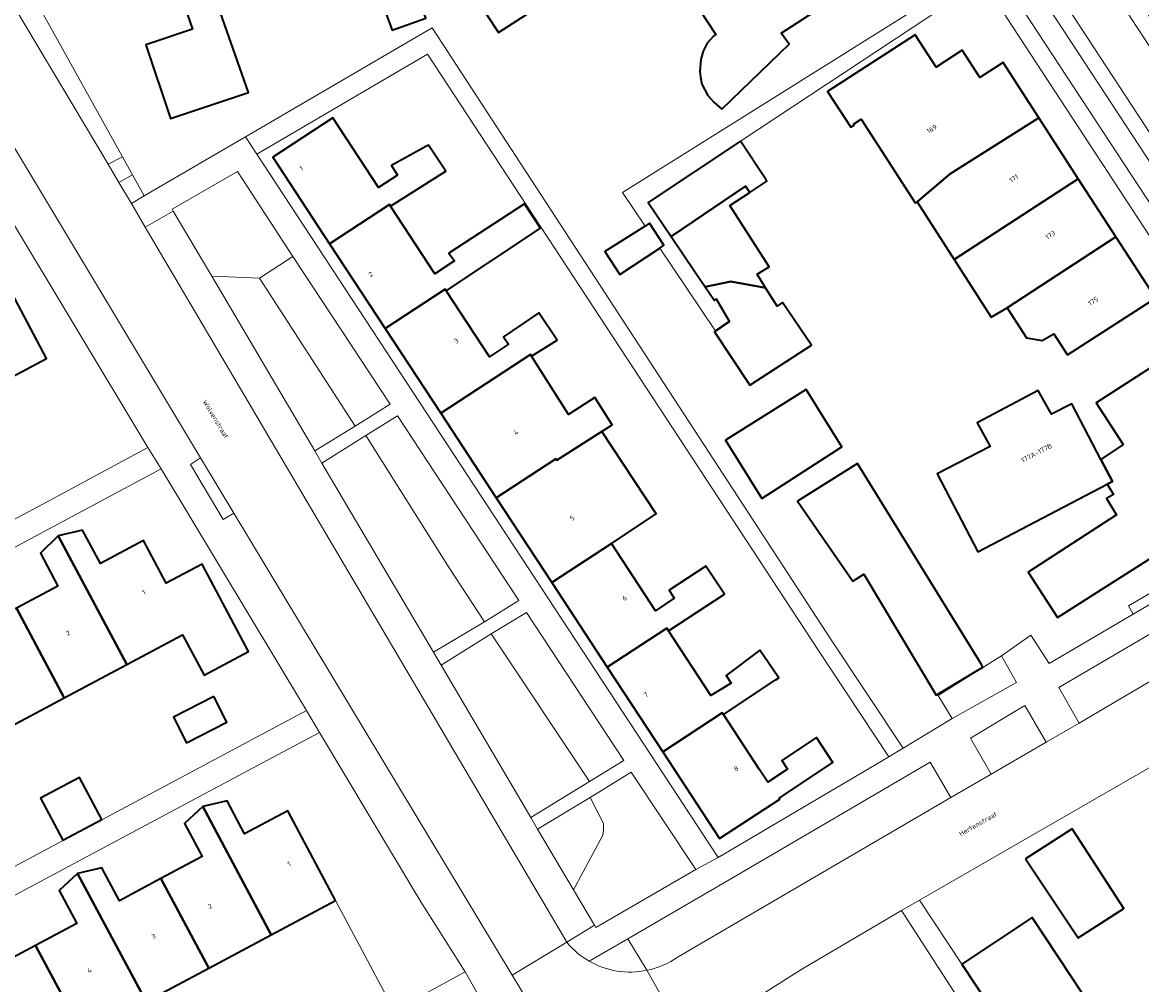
# Model space of a CAD drawing. Header units: metres. Extents: x 154586 to 156144, y 460369 to 462495.
# Tile 16 of 25: x 155253 to 155336, y 461615 to 461686. Entities that reach past the tile are written whole.
import ezdxf
from ezdxf.enums import TextEntityAlignment as Align

# ---------------------------------------------------------------- set-up
doc = ezdxf.new("R2010")
doc.units = ezdxf.units.M
for name, color, linetype, lineweight in [('B-WE-GR-BEPLANTING_CULTUUR_BODEMBEDEKKER-GV', 90, 'Continuous', 18), ('B-WE-GR-GROENVOORZIENING-GV', 80, 'Continuous', 18), ('B-WE-GR-HAAG-GV', 90, 'Continuous', 13), ('B-WE-IE-TERREINAFSCHEIDING_KUNSTMATIG_HEKWERK-G', 20, 'IE-TERREINAFSCHEIDING_KUNSTMATIG-SO', 18), ('B-WE-OG-BEBOUWING-GV', 7, 'Continuous', 35), ('B-WE-OG-BEBOUWING-T18', 10, 'Continuous', 18), ('B-WE-OG-TERREIN_BEGROEID-GV', 7, 'Continuous', 18), ('B-WE-OG-TERREIN_ERF-GV', 7, 'Continuous', 18), ('B-WE-OG-TOPOGRAFIE-T18', 10, 'Continuous', 18), ('B-WE-VH-VERHARDING_ASFALT-GV', 252, 'Continuous', 18), ('B-WE-VH-VERHARDING_BETONSTRAATSTEEN-GV', 7, 'Continuous', 18), ('B-WE-VH-VERHARDING_STRAATBAKSTEEN-GV', 252, 'Continuous', 18), ('B-WE-VH-VERHARDING_TEGEL-GV', 252, 'Continuous', 18)]:
    doc.layers.add(name, color=color, linetype=linetype, lineweight=lineweight)
doc.styles.add('NLCS-ISO-M200-T18', font='NLCS-ISO.ttf', dxfattribs={"height": 0.36})
doc.linetypes.add('IE-TERREINAFSCHEIDING_KUNSTMATIG-SO', pattern='A,4,[82,NLCS.SHX,S=0.75,R=90,X=0,Y=0],4,-2', length=10)

msp = doc.modelspace()

# ---------------------------------------------------------------- linework, layer by layer
at = {"layer": 'B-WE-GR-BEPLANTING_CULTUUR_BODEMBEDEKKER-GV', "flags": 128}
for points in [[(155249.877, 461691.972), (155259.51, 461675.828), (155260.574, 461676.377), (155250.315, 461694.811), (155251.408, 461698.146), (155248.987, 461697.94)], [(155301.73, 461617.109), (155321.921, 461628.915), (155320.396, 461631.522), (155306.398, 461623.333), (155297.993, 461618.434)], [(155293.979, 461622.063), (155295.53, 461619.448), (155295.637, 461619.268), (155303.048, 461623.566), (155298.26, 461630.776), (155295.209, 461628.913), (155296.192, 461626.983)], [(155296.123, 461626.063), (155293.979, 461622.063)], [(155297.993, 461618.434), (155299.409, 461616.107)]]:
    msp.add_lwpolyline(points, dxfattribs=at)
for points in [[(155261.245, 461672.932), (155262.172, 461673.496), (155261.314, 461675.043), (155260.314, 461674.487)], [(155267.189, 461667.54), (155270.728, 461667.391), (155273.18, 461669.007), (155269.079, 461675.284), (155264.251, 461672.497), (155264.338, 461672.35)], [(155277.804, 461656.421), (155280.394, 461658.061), (155273.18, 461669.007), (155270.728, 461667.391)], [(155278.604, 461655.741), (155284.763, 461645.924), (155287.376, 461641.928), (155289.934, 461643.503), (155280.939, 461657.197)], [(155331.427, 461634.408), (155343.54, 461641.556), (155342.056, 461644.173), (155329.916, 461637.073)], [(155287.868, 461641.04), (155295.153, 461630.091), (155297.701, 461631.648), (155290.489, 461642.627)], [(155325.673, 461639.397), (155320.999, 461636.472), (155322.034, 461634.76), (155326.779, 461637.437)], [(155324.912, 461630.631), (155328.976, 461633), (155327.404, 461635.721), (155323.377, 461633.299)]]:
    msp.add_lwpolyline(points, close=True, dxfattribs=at)
at = {"layer": 'B-WE-GR-BEPLANTING_CULTUUR_BODEMBEDEKKER-GV'}
for points in [[(155296.192, 461626.983, -0.094523), (155296.123, 461626.063)], [(155299.409, 461616.107, 0.111099), (155301.73, 461617.109)]]:
    msp.add_lwpolyline(points, format="xyb", dxfattribs=at)
at = {"layer": 'B-WE-GR-GROENVOORZIENING-GV', "flags": 128}
msp.add_lwpolyline([(155335.437, 461642.483), (155346.918, 461649.22), (155346.556, 461649.838), (155335.075, 461643.101)], close=True, dxfattribs=at)
at = {"layer": 'B-WE-GR-HAAG-GV', "flags": 128}
msp.add_lwpolyline([(155335.437, 461642.483), (155346.918, 461649.22), (155346.556, 461649.838), (155335.075, 461643.101)], close=True, dxfattribs=at)
at = {"layer": 'B-WE-IE-TERREINAFSCHEIDING_KUNSTMATIG_HEKWERK-G', "flags": 128}
msp.add_lwpolyline([(155304.469, 461663.513), (155305.415, 461664.145)], dxfattribs=at)
at = {"layer": 'B-WE-OG-BEBOUWING-GV', "flags": 128}
for points in [[(155278.38, 461691.625), (155280.554, 461685.773), (155283.036, 461686.665), (155280.371, 461694.085), (155280.628, 461694.173), (155283.557, 461695.206), (155280.189, 461704.756), (155279.592, 461704.546), (155279.376, 461705.16), (155276.753, 461704.233), (155276.969, 461703.621), (155274.617, 461702.791), (155278.534, 461691.684)], [(155263.772, 461698.966), (155261.425, 461698.139), (155261.207, 461698.755), (155258.597, 461697.821), (155258.811, 461697.217), (155258.2, 461697.001), (155259.347, 461693.704), (155258.736, 461693.491), (155259.647, 461690.876), (155260.258, 461691.089), (155260.5, 461690.392), (155261.305, 461690.672), (155262.267, 461687.91), (155264.74, 461688.771), (155265.764, 461685.828), (155262.306, 461684.667), (155264.135, 461679.219), (155269.896, 461681.14), (155267.014, 461689.397), (155267.131, 461689.439)], [(155310.384, 461693.561), (155302.529, 461688.486), (155302.663, 461688.28), (155304.512, 461685.448), (155304.367, 461685.349), (155303.874, 461684.807), (155303.577, 461684.212), (155303.414, 461683.591), (155303.333, 461682.726), (155303.387, 461682.293), (155303.495, 461681.753), (155303.928, 461680.915), (155304.36, 461680.428), (155304.954, 461679.915), (155309.955, 461684.725), (155309.367, 461685.533), (155313.755, 461688.4)], [(155290.96, 461690.913), (155286.742, 461688.173), (155288.425, 461685.582), (155292.643, 461688.322)], [(155319.434, 461673.034), (155321.885, 461675.114), (155328.443, 461679.277), (155325.791, 461683.377), (155324.07, 461682.264), (155322.766, 461684.278), (155320.835, 461683.029), (155319.286, 461685.421), (155312.793, 461681.218), (155314.507, 461678.569), (155314.763, 461678.735), (155314.714, 461678.811), (155315.289, 461679.181), (155319.287, 461672.96)], [(155280.931, 461675.024), (155279.537, 461674.11), (155276.154, 461679.266), (155271.708, 461676.348), (155275.917, 461669.928), (155280.359, 461672.841), (155280.434, 461672.727), (155284.522, 461675.317), (155283.231, 461677.253), (155283.035, 461677.145), (155280.487, 461675.738)], [(155328.443, 461679.277), (155321.885, 461675.114), (155319.434, 461673.034), (155322.166, 461668.779), (155331.367, 461674.756)], [(155301.212, 461670.469), (155306.729, 461674.2), (155307.03, 461673.735), (155308.307, 461674.578), (155308.252, 461674.684), (155306.348, 461677.539), (155299.52, 461672.987)], [(155301.212, 461670.469), (155302.98, 461667.838), (155303.721, 461666.754), (155305.643, 461667.144), (155308.207, 461666.676), (155307.576, 461667.687), (155308.468, 461668.227), (155305.55, 461672.768), (155307.03, 461673.735), (155306.729, 461674.2)], [(155326.109, 461665.185), (155334.146, 461670.461), (155331.367, 461674.756), (155322.166, 461668.779), (155324.906, 461664.511)], [(155284.543, 461666.449), (155291.54, 461671.086), (155290.352, 461672.897), (155284.756, 461669.25), (155285.162, 461668.682), (155283.709, 461667.723), (155280.434, 461672.727), (155280.359, 461672.841), (155275.917, 461669.928), (155280.03, 461663.656), (155284.467, 461666.565)], [(155299.283, 461671.252), (155296.293, 461669.356), (155297.401, 461667.654), (155300.376, 461669.62), (155300.672, 461669.829), (155299.618, 461671.464)], [(155334.146, 461670.461), (155326.109, 461665.185), (155327.537, 461662.962), (155328.701, 461662.778), (155329.549, 461663.265), (155330.546, 461661.725), (155330.563, 461661.698), (155337.085, 461665.917), (155337.075, 461665.932)], [(155245.112, 461668.432), (155250.208, 461658.908), (155254.941, 461661.439), (155251.421, 461668.084), (155248.22, 461666.371), (155246.892, 461668.827)], [(155308.207, 461666.676), (155305.643, 461667.144), (155303.721, 461666.754), (155304.413, 461665.741), (155304.549, 461665.849), (155305.503, 461664.204), (155305.521, 461664.173), (155304.413, 461663.417), (155307.034, 461659.47), (155311.602, 461662.416), (155309.467, 461665.578), (155309.062, 461665.308)], [(155290.876, 461661.611), (155292.761, 461662.806), (155291.41, 461664.833), (155288.788, 461663.05), (155289.167, 461662.509), (155287.746, 461661.554), (155284.543, 461666.449), (155284.467, 461666.565), (155280.03, 461663.656), (155284.143, 461657.384), (155290.792, 461661.744)], [(155333.042, 461653.956), (155333.894, 461652.325), (155333.511, 461652.125), (155333.982, 461651.35), (155333.466, 461651.062), (155334.192, 461649.86), (155327.647, 461645.609), (155329.827, 461642.253), (155339.269, 461648.26), (155339.409, 461648.041), (155344.173, 461651.09), (155342.573, 461653.513), (155344.457, 461654.725), (155339.438, 461662.501), (155332.699, 461658.151), (155334.684, 461655.075)], [(155284.143, 461657.384), (155288.255, 461651.113), (155292.68, 461654.014), (155292.752, 461653.903), (155296.079, 461656.028), (155296.853, 461656.522), (155295.556, 461658.549), (155293.616, 461657.289), (155290.876, 461661.611), (155290.792, 461661.744)], [(155307.922, 461651.068), (155313.842, 461654.905), (155311.221, 461659.148), (155305.247, 461655.393)], [(155333.042, 461653.956), (155330.884, 461658.086), (155329.391, 461657.306), (155328.391, 461659.063), (155323.888, 461656.682), (155324.83, 461654.923), (155320.922, 461652.881), (155323.931, 461647.12), (155333.511, 461652.125), (155333.894, 461652.325)], [(155288.255, 461651.113), (155292.368, 461644.841), (155296.786, 461647.738), (155300.112, 461649.919), (155296.079, 461656.028), (155292.752, 461653.903), (155292.68, 461654.014)], [(155324.308, 461638.557), (155324.185, 461638.757), (155315.014, 461653.666), (155310.581, 461650.856), (155314.661, 461644.937), (155315.485, 461645.45), (155320.833, 461636.484)], [(155255.816, 461648.287), (155260.897, 461638.766), (155265.016, 461640.965), (155266.613, 461637.975), (155269.9, 461639.732), (155266.467, 461646.193), (155263.817, 461644.791), (155262.141, 461647.958), (155258.942, 461646.251), (155257.603, 461648.713)], [(155252.721, 461642.931), (155256.264, 461636.294), (155260.897, 461638.766), (155255.816, 461648.287), (155254.488, 461647.018), (155255.794, 461644.571)], [(155296.48, 461638.569), (155300.893, 461641.462), (155301.025, 461641.26), (155305.156, 461643.964), (155303.782, 461646.039), (155301.052, 461644.283), (155301.43, 461643.689), (155300.061, 461642.733), (155296.786, 461647.738), (155292.368, 461644.841)], [(155252.721, 461642.931), (155249.676, 461641.305), (155248.339, 461643.764), (155246.552, 461643.338), (155251.631, 461633.821), (155256.264, 461636.294)], [(155305.086, 461635.054), (155308.922, 461637.6), (155309.179, 461637.771), (155309.111, 461637.871), (155307.787, 461639.817), (155305.273, 461637.952), (155305.652, 461637.385), (155304.154, 461636.479), (155301.025, 461641.26), (155300.893, 461641.462), (155296.48, 461638.569), (155300.593, 461632.297), (155304.999, 461635.186)], [(155267.338, 461636.385), (155264.342, 461634.854), (155265.308, 461632.964), (155268.304, 461634.495)], [(155307.734, 461631.008), (155305.086, 461635.054), (155304.999, 461635.186), (155300.593, 461632.297), (155304.803, 461625.877), (155309.258, 461628.79), (155309.206, 461628.87), (155313.194, 461631.503), (155311.975, 461633.349), (155309.407, 461631.654), (155309.839, 461631.005), (155308.379, 461630.041)], [(155259.054, 461627.291), (155257.391, 461630.397), (155254.502, 461628.85), (155256.154, 461625.738)], [(155276.351, 461621.287), (155272.815, 461627.93), (155269.617, 461626.217), (155268.314, 461628.663), (155266.516, 461628.237), (155271.594, 461618.743)], [(155271.594, 461618.743), (155266.516, 461628.237), (155265.16, 461626.982), (155266.468, 461624.527), (155263.413, 461622.897), (155266.96, 461616.264)], [(155327.454, 461624.363), (155331.358, 461618.508), (155334.73, 461620.686), (155330.912, 461626.597)], [(155262.326, 461613.785), (155266.96, 461616.264), (155263.413, 461622.897), (155260.348, 461621.262), (155259.045, 461623.706), (155257.247, 461623.281)], [(155257.686, 461611.303), (155262.326, 461613.785), (155257.247, 461623.281), (155255.891, 461622.025), (155257.196, 461619.577), (155254.136, 461617.94)], [(155322.736, 461616.558), (155327.5, 461609.362), (155329.969, 461610.996), (155332.715, 461612.814), (155327.951, 461620.01)], [(155247.979, 461618.324), (155253.058, 461608.828), (155253.168, 461608.887), (155254.364, 461606.65), (155258.882, 461609.067), (155257.686, 461611.303), (155254.136, 461617.94), (155251.08, 461616.305), (155249.777, 461618.75)]]:
    msp.add_lwpolyline(points, close=True, dxfattribs=at)
at = {"layer": 'B-WE-OG-TERREIN_BEGROEID-GV', "flags": 128}
for points in [[(155267.189, 461667.54), (155274.815, 461654.603), (155277.804, 461656.421), (155270.728, 461667.391)], [(155287.376, 461641.928), (155284.763, 461645.924), (155278.604, 461655.741), (155275.339, 461653.691), (155283.616, 461639.668)], [(155284.167, 461638.705), (155290.808, 461627.42), (155295.153, 461630.091), (155287.868, 461641.04)]]:
    msp.add_lwpolyline(points, close=True, dxfattribs=at)
for points in [[(155295.209, 461628.913), (155291.319, 461626.553), (155293.979, 461622.063), (155296.123, 461626.063)], [(155296.192, 461626.983), (155295.209, 461628.913)]]:
    msp.add_lwpolyline(points, dxfattribs=at)
at = {"layer": 'B-WE-OG-TERREIN_BEGROEID-GV'}
msp.add_lwpolyline([(155296.123, 461626.063, 0.094523), (155296.192, 461626.983)], format="xyb", dxfattribs=at)
at = {"layer": 'B-WE-OG-TERREIN_ERF-GV', "flags": 128}
for points in [[(155324.294, 461689.412), (155306.348, 461677.539), (155308.252, 461674.684), (155308.307, 461674.578), (155307.03, 461673.735), (155305.55, 461672.768), (155308.468, 461668.227), (155307.576, 461667.687), (155308.207, 461666.676), (155309.062, 461665.308), (155309.467, 461665.578), (155311.602, 461662.416), (155307.034, 461659.47), (155304.413, 461663.417), (155305.521, 461664.173), (155305.503, 461664.204), (155304.469, 461663.513), (155300.376, 461669.62), (155297.401, 461667.654), (155296.293, 461669.356), (155299.283, 461671.252), (155297.618, 461673.736), (155323.811, 461690.151), (155307.868, 461714.719)], [(155251.408, 461698.146), (155250.315, 461694.811), (155260.574, 461676.377), (155261.314, 461675.043), (155262.172, 461673.496), (155269.679, 461677.871), (155283.5, 461685.926), (155313.106, 461640.518), (155318.394, 461632.559), (155322.034, 461634.76), (155320.999, 461636.472), (155325.673, 461639.397), (155327.848, 461640.93), (155329.212, 461638.831), (155335.437, 461642.483), (155335.075, 461643.101), (155346.556, 461649.838), (155346.918, 461649.22), (155349.705, 461650.855), (155346.13, 461656.044), (155338.893, 461667.103), (155324.294, 461689.412)], [(155283.036, 461686.665), (155280.554, 461685.773), (155278.38, 461691.625)], [(155267.014, 461689.397), (155269.896, 461681.14), (155264.135, 461679.219), (155262.306, 461684.667), (155265.764, 461685.828), (155264.74, 461688.771)], [(155313.755, 461688.4), (155309.367, 461685.533), (155309.955, 461684.725), (155304.954, 461679.915), (155304.36, 461680.428), (155303.928, 461680.915), (155303.495, 461681.753), (155303.387, 461682.293), (155303.333, 461682.726), (155303.414, 461683.591), (155303.577, 461684.212), (155303.874, 461684.807), (155304.367, 461685.349), (155304.512, 461685.448), (155302.663, 461688.28)], [(155337.085, 461665.917), (155330.563, 461661.698), (155330.546, 461661.725), (155329.549, 461663.265), (155328.701, 461662.778), (155327.537, 461662.962), (155326.109, 461665.185), (155324.906, 461664.511), (155322.166, 461668.779), (155319.434, 461673.034), (155319.287, 461672.96), (155315.289, 461679.181), (155314.714, 461678.811), (155314.763, 461678.735), (155314.507, 461678.569), (155312.793, 461681.218), (155319.286, 461685.421), (155320.835, 461683.029), (155322.766, 461684.278), (155324.07, 461682.264), (155325.791, 461683.377), (155328.443, 461679.277), (155331.367, 461674.756), (155334.146, 461670.461), (155337.075, 461665.932)], [(155251.421, 461668.084), (155254.941, 461661.439), (155250.208, 461658.908)], [(155252.721, 461642.931), (155255.794, 461644.571), (155254.488, 461647.018), (155255.816, 461648.287), (155257.603, 461648.713), (155258.942, 461646.251), (155262.141, 461647.958), (155263.817, 461644.791), (155266.467, 461646.193), (155269.9, 461639.732), (155266.613, 461637.975), (155265.016, 461640.965), (155260.897, 461638.766), (155256.264, 461636.294), (155251.631, 461633.821)], [(155251.08, 461616.305), (155254.136, 461617.94), (155257.196, 461619.577), (155255.891, 461622.025), (155257.247, 461623.281), (155259.045, 461623.706), (155260.348, 461621.262), (155263.413, 461622.897), (155266.468, 461624.527), (155265.16, 461626.982), (155266.516, 461628.237), (155268.314, 461628.663), (155269.617, 461626.217), (155272.815, 461627.93), (155276.351, 461621.287), (155280.688, 461613.138), (155285.951, 461616.001), (155282.671, 461621.18), (155275.159, 461633.723), (155270.944, 461631.472), (155223.944, 461606.361)], [(155229.072, 461585.52), (155280.688, 461613.138), (155276.351, 461621.287), (155271.594, 461618.743), (155266.96, 461616.264), (155262.326, 461613.785), (155257.686, 461611.303), (155258.882, 461609.067), (155254.364, 461606.65), (155253.168, 461608.887), (155253.058, 461608.828)]]:
    msp.add_lwpolyline(points, dxfattribs=at)
for points in [[(155290.96, 461690.913), (155292.643, 461688.322), (155288.425, 461685.582), (155286.742, 461688.173)], [(155317.333, 461631.936), (155312.12, 461639.806), (155283.154, 461683.984), (155270.525, 461676.577), (155304.696, 461624.474)], [(155308.922, 461637.6), (155305.086, 461635.054), (155307.734, 461631.008), (155308.379, 461630.041), (155309.839, 461631.005), (155309.407, 461631.654), (155311.975, 461633.349), (155313.194, 461631.503), (155309.206, 461628.87), (155309.258, 461628.79), (155304.803, 461625.877), (155300.593, 461632.297), (155296.48, 461638.569), (155292.368, 461644.841), (155288.255, 461651.113), (155284.143, 461657.384), (155280.03, 461663.656), (155275.917, 461669.928), (155271.708, 461676.348), (155276.154, 461679.266), (155279.537, 461674.11), (155280.931, 461675.024), (155280.487, 461675.738), (155283.035, 461677.145), (155283.231, 461677.253), (155284.522, 461675.317), (155280.434, 461672.727), (155283.709, 461667.723), (155285.162, 461668.682), (155284.756, 461669.25), (155290.352, 461672.897), (155291.54, 461671.086), (155284.543, 461666.449), (155287.746, 461661.554), (155289.167, 461662.509), (155288.788, 461663.05), (155291.41, 461664.833), (155292.761, 461662.806), (155290.876, 461661.611), (155293.616, 461657.289), (155295.556, 461658.549), (155296.853, 461656.522), (155296.079, 461656.028), (155300.112, 461649.919), (155296.786, 461647.738), (155300.061, 461642.733), (155301.43, 461643.689), (155301.052, 461644.283), (155303.782, 461646.039), (155305.156, 461643.964), (155301.025, 461641.26), (155304.154, 461636.479), (155305.652, 461637.385), (155305.273, 461637.952), (155307.787, 461639.817), (155309.111, 461637.871), (155309.179, 461637.771)], [(155208.463, 461632.784), (155211.283, 461627.551), (155211.305, 461627.51), (155235.407, 461640.374), (155254.992, 461650.829), (155262.462, 461654.835), (155251.691, 461672.782), (155201.827, 461646.147), (155201.391, 461645.914), (155201.442, 461645.817)], [(155328.391, 461659.063), (155329.391, 461657.306), (155330.884, 461658.086), (155333.042, 461653.956), (155334.684, 461655.075), (155332.699, 461658.151), (155339.438, 461662.501), (155344.457, 461654.725), (155342.573, 461653.513), (155344.173, 461651.09), (155339.409, 461648.041), (155339.269, 461648.26), (155329.827, 461642.253), (155327.647, 461645.609), (155334.192, 461649.86), (155333.466, 461651.062), (155333.982, 461651.35), (155333.511, 461652.125), (155323.931, 461647.12), (155320.922, 461652.881), (155324.83, 461654.923), (155323.888, 461656.682)], [(155307.922, 461651.068), (155305.247, 461655.393), (155311.221, 461659.148), (155313.842, 461654.905)], [(155324.185, 461638.757), (155324.308, 461638.557), (155320.833, 461636.484), (155315.485, 461645.45), (155314.661, 461644.937), (155310.581, 461650.856), (155315.014, 461653.666)], [(155222.07, 461607.637), (155222.118, 461607.549), (155222.819, 461607.924), (155274.205, 461635.364), (155263.427, 461653.251), (155213.602, 461626.554), (155212.199, 461625.804), (155212.27, 461625.671)], [(155354.926, 461602.452), (155357.353, 461604.002), (155359.816, 461605.574), (155362.349, 461607.191), (155364.928, 461608.837), (155373.465, 461614.287), (155359.71, 461635.543), (155357.845, 461638.407), (155355.99, 461641.059), (155353.861, 461641.094), (155351.224, 461639.548), (155350.254, 461638.957), (155319.613, 461621.301), (155322.736, 461616.558), (155327.951, 461620.01), (155332.715, 461612.814), (155329.969, 461610.996), (155330.002, 461610.946), (155334.482, 461613.911), (155340.399, 461604.826), (155345.761, 461596.602), (155347.347, 461597.614), (155349.924, 461599.259), (155352.365, 461600.818)], [(155267.338, 461636.385), (155268.304, 461634.495), (155265.308, 461632.964), (155264.342, 461634.854)], [(155259.054, 461627.291), (155256.154, 461625.738), (155254.502, 461628.85), (155257.391, 461630.397)], [(155334.73, 461620.686), (155331.358, 461618.508), (155327.454, 461624.363), (155330.912, 461626.597)], [(155332.905, 461598.337), (155333.705, 461598.839), (155334.82, 461599.538), (155335.221, 461598.889), (155335.658, 461599.169), (155334.134, 461601.607), (155335.385, 461602.423), (155333.922, 461604.663), (155333.074, 461604.093), (155330.644, 461607.847), (155331.613, 461608.48), (155330.002, 461610.946), (155329.969, 461610.996), (155327.5, 461609.362), (155322.736, 461616.558), (155319.613, 461621.301), (155318.283, 461620.549), (155332.688, 461598.201)], [(155339.786, 461592.569), (155339.686, 461592.725), (155335.658, 461599.169), (155335.221, 461598.889), (155334.82, 461599.538), (155333.705, 461598.839), (155332.905, 461598.337), (155332.688, 461598.201), (155318.283, 461620.549), (155310.881, 461616.182), (155305.703, 461612.907), (155308.227, 461609.007), (155328.26, 461578.561), (155331.686, 461573.358), (155339.928, 461577.656), (155337.678, 461580.972), (155342.598, 461583.573), (155344.659, 461584.934), (155342.88, 461587.721)]]:
    msp.add_lwpolyline(points, close=True, dxfattribs=at)
at = {"layer": 'B-WE-VH-VERHARDING_ASFALT-GV', "flags": 128}
for points in [[(155351.561, 461655.419), (155354.505, 461657.297), (155314.115, 461718.964), (155311.197, 461717.09)], [(155355.411, 461658.08), (155336.686, 461686.7), (155334.49, 461690.034), (155324.548, 461705.105), (155315.168, 461719.64), (155314.115, 461718.964), (155354.505, 461657.297), (155355.505, 461657.936)], [(155328.736, 461688.108), (155341.463, 461668.69), (155343.667, 461665.321), (155350.507, 461654.917), (155350.584, 461654.796), (155351.561, 461655.419), (155311.197, 461717.09), (155310.208, 461716.455), (155314.444, 461709.921), (155318.245, 461704.175), (155323.802, 461695.658)]]:
    msp.add_lwpolyline(points, close=True, dxfattribs=at)
for points in [[(155243.151, 461692.757), (155266.359, 461654.068), (155268.829, 461649.969), (155289.432, 461615.749), (155293.476, 461618.184), (155262.253, 461671.176), (155261.245, 461672.932), (155260.314, 461674.487), (155259.51, 461675.828), (155249.877, 461691.972)], [(155318.283, 461620.549), (155319.613, 461621.301), (155350.254, 461638.957), (155347.527, 461643.817), (155346.027, 461642.999), (155343.54, 461641.556), (155331.427, 461634.408), (155328.976, 461633), (155324.912, 461630.631), (155321.921, 461628.915), (155301.73, 461617.109)], [(155299.409, 461616.107), (155302.332, 461610.954), (155304.038, 461611.922), (155305.703, 461612.907), (155310.881, 461616.182), (155318.283, 461620.549)], [(155293.476, 461618.184), (155289.432, 461615.749), (155291.135, 461612.921)], [(155301.306, 461610.372), (155302.332, 461610.954), (155299.409, 461616.107)]]:
    msp.add_lwpolyline(points, dxfattribs=at)
at = {"layer": 'B-WE-VH-VERHARDING_ASFALT-GV'}
for points in [[(155295.141, 461616.785, -0.089432), (155293.476, 461618.184)], [(155301.73, 461617.109, -0.111099), (155299.409, 461616.107)], [(155299.409, 461616.107, -0.183188), (155295.141, 461616.785)]]:
    msp.add_lwpolyline(points, format="xyb", dxfattribs=at)
at = {"layer": 'B-WE-VH-VERHARDING_BETONSTRAATSTEEN-GV', "flags": 128}
for points in [[(155327.344, 461687.172), (155340.063, 461667.751), (155341.463, 461668.69), (155328.736, 461688.108)], [(155290.808, 461627.42), (155284.167, 461638.705), (155283.616, 461639.668), (155275.339, 461653.691), (155274.815, 461654.603), (155267.189, 461667.54), (155264.338, 461672.35), (155262.253, 461671.176), (155293.476, 461618.184), (155295.53, 461619.448), (155293.979, 461622.063), (155291.319, 461626.553)], [(155266.359, 461654.068), (155265.602, 461653.593), (155268.034, 461649.503), (155268.829, 461649.969)]]:
    msp.add_lwpolyline(points, close=True, dxfattribs=at)
for points in [[(155297.993, 461618.434), (155295.141, 461616.785)], [(155299.409, 461616.107), (155297.993, 461618.434)]]:
    msp.add_lwpolyline(points, dxfattribs=at)
at = {"layer": 'B-WE-VH-VERHARDING_BETONSTRAATSTEEN-GV'}
msp.add_lwpolyline([(155295.141, 461616.785, 0.183188), (155299.409, 461616.107)], format="xyb", dxfattribs=at)
at = {"layer": 'B-WE-VH-VERHARDING_STRAATBAKSTEEN-GV', "flags": 128}
msp.add_lwpolyline([(155259.51, 461675.828), (155260.314, 461674.487), (155261.314, 461675.043), (155260.574, 461676.377)], close=True, dxfattribs=at)
at = {"layer": 'B-WE-VH-VERHARDING_TEGEL-GV', "flags": 128}
for points in [[(155338.893, 461667.103), (155346.13, 461656.044), (155349.705, 461650.855), (155350.652, 461649.217), (155351.833, 461647.32), (155353.748, 461649.938), (155351.341, 461653.633), (155350.584, 461654.796), (155350.507, 461654.917), (155348.29, 461655.251), (155342.245, 461664.415), (155340.063, 461667.751), (155327.344, 461687.172), (155322.412, 461694.76), (155316.847, 461703.203), (155313.043, 461709.035), (155309.706, 461714.152), (155310.208, 461716.455), (155307.028, 461721.332), (155303.613, 461722.181), (155297.389, 461719.968), (155255.07, 461705.026)], [(155307.868, 461714.719), (155323.811, 461690.151), (155324.294, 461689.412), (155338.893, 461667.103)], [(155237.54, 461697.025), (155240.577, 461691.97), (155251.024, 461674.583), (155251.691, 461672.782), (155262.462, 461654.835), (155263.427, 461653.251), (155274.205, 461635.364), (155275.159, 461633.723), (155282.671, 461621.18), (155285.951, 461616.001), (155286.902, 461614.343), (155290.108, 461608.903)], [(155291.135, 461612.921), (155289.432, 461615.749), (155268.829, 461649.969), (155268.034, 461649.503), (155265.602, 461653.593), (155266.359, 461654.068), (155243.151, 461692.757)], [(155350.652, 461649.217), (155349.705, 461650.855), (155346.918, 461649.22), (155335.437, 461642.483), (155329.212, 461638.831), (155327.848, 461640.93), (155325.673, 461639.397), (155326.779, 461637.437), (155322.034, 461634.76), (155318.394, 461632.559), (155317.333, 461631.936), (155304.696, 461624.474), (155303.048, 461623.566), (155295.637, 461619.268), (155295.53, 461619.448), (155293.476, 461618.184)], [(155295.141, 461616.785), (155297.993, 461618.434), (155306.398, 461623.333), (155320.396, 461631.522), (155321.921, 461628.915), (155324.912, 461630.631), (155323.377, 461633.299), (155327.404, 461635.721), (155328.976, 461633), (155331.427, 461634.408), (155329.916, 461637.073), (155342.056, 461644.173), (155343.54, 461641.556), (155346.027, 461642.999), (155344.525, 461645.614), (155350.652, 461649.217)]]:
    msp.add_lwpolyline(points, dxfattribs=at)
for points in [[(155305.503, 461664.204), (155304.549, 461665.849), (155304.413, 461665.741), (155303.721, 461666.754), (155302.98, 461667.838), (155301.212, 461670.469), (155299.52, 461672.987), (155306.348, 461677.539), (155324.294, 461689.412), (155323.811, 461690.151), (155297.618, 461673.736), (155299.283, 461671.252), (155299.618, 461671.464), (155300.672, 461669.829), (155300.376, 461669.62), (155304.469, 461663.513)], [(155312.12, 461639.806), (155317.333, 461631.936), (155318.394, 461632.559), (155313.106, 461640.518), (155283.5, 461685.926), (155269.679, 461677.871), (155270.525, 461676.577), (155283.154, 461683.984)], [(155291.319, 461626.553), (155295.209, 461628.913), (155298.26, 461630.776), (155303.048, 461623.566), (155304.696, 461624.474), (155270.525, 461676.577), (155269.679, 461677.871), (155262.172, 461673.496), (155261.245, 461672.932), (155262.253, 461671.176), (155264.338, 461672.35), (155264.251, 461672.497), (155269.079, 461675.284), (155273.18, 461669.007), (155280.394, 461658.061), (155277.804, 461656.421), (155274.815, 461654.603), (155275.339, 461653.691), (155278.604, 461655.741), (155280.939, 461657.197), (155289.934, 461643.503), (155287.376, 461641.928), (155283.616, 461639.668), (155284.167, 461638.705), (155287.868, 461641.04), (155290.489, 461642.627), (155297.701, 461631.648), (155295.153, 461630.091), (155290.808, 461627.42)], [(155212.27, 461625.671), (155212.199, 461625.804), (155213.602, 461626.554), (155263.427, 461653.251), (155262.462, 461654.835), (155254.992, 461650.829), (155235.407, 461640.374), (155211.305, 461627.51), (155211.283, 461627.551), (155206.982, 461625.226), (155208.003, 461623.391)], [(155222.819, 461607.924), (155222.118, 461607.549), (155222.07, 461607.637), (155217.758, 461605.323), (155218.747, 461603.476), (155223.062, 461605.755), (155223.005, 461605.859), (155223.944, 461606.361), (155270.944, 461631.472), (155275.159, 461633.723), (155274.205, 461635.364)], [(155248.323, 461586.618), (155245.437, 461592.038), (155260.832, 461600.329), (155261.485, 461600.68), (155274.013, 461607.415), (155277.934, 461609.522), (155286.902, 461614.343), (155285.951, 461616.001), (155280.688, 461613.138), (155229.072, 461585.52), (155228.62, 461585.281), (155229.6, 461583.621), (155230.839, 461584.286), (155234.609, 461586.311), (155243.98, 461591.302), (155246.197, 461587.209), (155246.908, 461585.868)]]:
    msp.add_lwpolyline(points, close=True, dxfattribs=at)
at = {"layer": 'B-WE-VH-VERHARDING_TEGEL-GV'}
msp.add_lwpolyline([(155293.476, 461618.184, 0.089432), (155295.141, 461616.785)], format="xyb", dxfattribs=at)

# ---------------------------------------------------------------- texts
at = {"layer": 'B-WE-OG-BEBOUWING-T18', "style": 'NLCS-ISO-M200-T18'}
for s, rotation, p in [('169', 32.8, (155320.515, 461678.447)), ('1', 33.2, (155273.821, 461675.528)), ('171', 32.9, (155326.585, 461674.785)), ('173', 32.9, (155329.301, 461670.586)), ('2', 33.2, (155278.96, 461667.675)), ('175', 32.9, (155332.472, 461665.684)), ('3', 33.2, (155285.294, 461662.739)), ('4', 33.2, (155289.723, 461655.969)), ('177A-177B', 27.6, (155328.276, 461654.44)), ('5', 33.2, (155293.882, 461649.614)), ('1', 28.2, (155262.162, 461644.116)), ('6', 33.2, (155297.76, 461643.687)), ('2', 28.2, (155256.53, 461641.098)), ('7', 33.2, (155299.344, 461636.523)), ('8', 33.2, (155306.027, 461631.054)), ('1', 28.1, (155272.907, 461623.99)), ('2', 28.1, (155267.045, 461620.858)), ('3', 28.1, (155262.874, 461618.63)), ('4', 28.1, (155258.127, 461616.093))]:
    msp.add_text(s, height=0.36, rotation=rotation, dxfattribs=at).set_placement(p, align=Align.MIDDLE)
at = {"layer": 'B-WE-OG-TOPOGRAFIE-T18', "style": 'NLCS-ISO-M200-T18'}
for s, rotation, p in [('Wolvenstraat', 301.1, (155267.471, 461656.944)), ('Hertenstraat', 29.8, (155323.938, 461626.955))]:
    msp.add_text(s, height=0.36, rotation=rotation, dxfattribs=at).set_placement(p, align=Align.MIDDLE)

doc.saveas('drawing.dxf')
